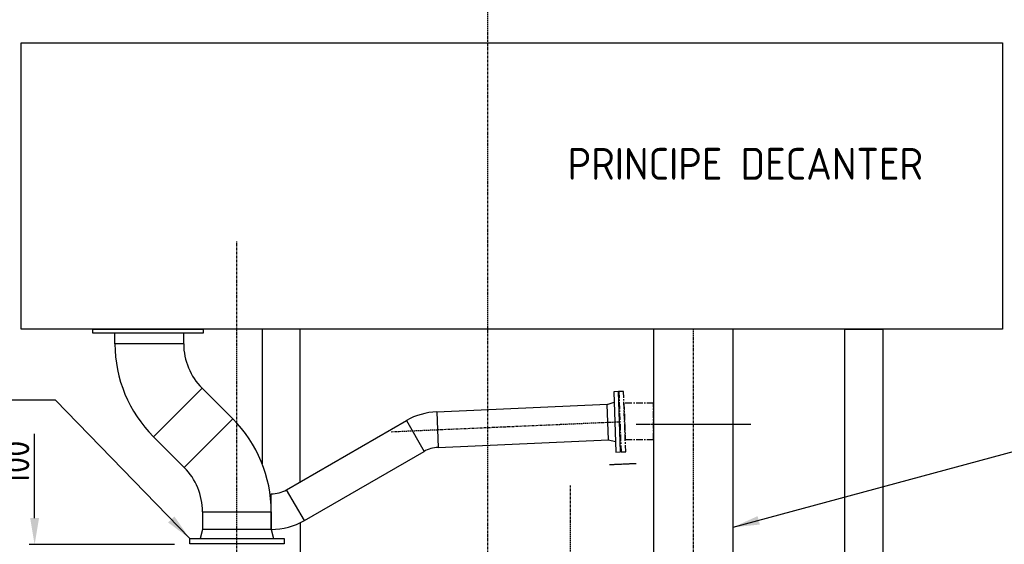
# Model space of a CAD drawing. Header units: metres. Extents: x -82085 to 58758, y -66901 to 95305.
# Tile 128 of 135: x 49633 to 54276, y 26762 to 29237. Entities that reach past the tile are written whole.
import ezdxf
from ezdxf.enums import TextEntityAlignment as Align

# ---------------------------------------------------------------- set-up
doc = ezdxf.new("R2010")
doc.units = ezdxf.units.M
doc.header["$MEASUREMENT"] = 0
doc.header["$PDSIZE"] = -1
for name, pattern in [('CENTER', [50.8, 31.75, -6.35, 6.35, -6.35]), ('CENTER-LN', [19, 10, -3, 3, -3]), ('HIDDEN2', [4.7625, 3.175, -1.5875])]:
    doc.linetypes.add(name, pattern=pattern)
doc.layers.get('0').update_dxf_attribs({"linetype": 'CONTINUOUS'})
doc.layers.get('DEFPOINTS').update_dxf_attribs({"linetype": 'CONTINUOUS'})
for name, color, linetype in [('1', 1, 'CENTER'), ('3', 3, 'CONTINUOUS'), ('CL', 1, 'CENTER-LN'), ('CONST', 7, 'CONTINUOUS'), ('DIM', 10, 'CONTINUOUS'), ('GEBOUW', 7, 'CONTINUOUS'), ('TEXT2', 7, 'CONTINUOUS')]:
    doc.layers.add(name, color=color, linetype=linetype)
doc.styles.add('ROMANS', font='iso.shx')
doc.styles.get("Standard").update_dxf_attribs({"font": 'iso.shx'})
doc.dimstyles.get("Standard").update_dxf_attribs({"dimtxt": 0.18, "dimasz": 0.18, "dimexe": 0.18, "dimexo": 0.0625, "dimgap": 0.09, "dimtad": 0, "dimtih": 1, "dimtoh": 1, "dimdec": 4, "dimzin": 0, "dimdsep": 46, "dimtxsty": 'Standard', "dimcen": 0.09, "dimadec": 0, "dimazin": 0, "dimtfac": 1, "dimtdec": 4, "dimtofl": 0, "dimtmove": 0, "dimatfit": 3, "dimfxl": 1, "dimtolj": 1, "dimtzin": 0, "dimarcsym": 0})

# ---------------------------------------------------------------- blocks, each defined once
blk = doc.blocks.new('*D50')
at = {"layer": 'DEFPOINTS', "color": 0, "transparency": 16777216}
for p in [(50437.2, 26760.7), (49703.2, 26660.7), (50495.2, 26660.7)]:
    blk.add_point(p, dxfattribs=at)
at = {"layer": 'DIM', "color": 0, "lineweight": -2, "transparency": 16777216}
for p, q in [((49703.2, 26885.7), (49703.2, 27282.8)), ((50362.2, 26760.7), (49678.2, 26760.7)), ((50420.2, 26660.7), (49678.2, 26660.7)), ((49703.2, 26535.7), (49703.2, 26410.7))]:
    blk.add_line(p, q, dxfattribs=at)
at = {"layer": 'DIM', "color": 0, "transparency": 16777216}
for points in [[(49682.4, 26885.7), (49724, 26885.7), (49703.2, 26760.7)], [(49682.4, 26535.7), (49724, 26535.7), (49703.2, 26660.7)]]:
    blk.add_solid(points, dxfattribs=at)
at = {"layer": 'DIM', "color": 0, "transparency": 16777216, "insert": (49615.7, 27146.7), "char_height": 125, "attachment_point": 5, "rotation": 90}
blk.add_mtext('\\A1;100', dxfattribs=at)
blk = doc.blocks.new('*U254')
for p, q in [((-248.4, 208.6), (-19.3, 437.7)), ((-162, 0), (162, 0))]:
    blk.add_line(p, q)
for radius, start, end in [(619, 0, 45), (295, 360, 405)]:
    blk.add_arc((-457, 0), radius, start, end)
blk = doc.blocks.new('*U255')
for p, q in [((-248.4, 208.6), (-19.3, 437.7)), ((-162, 0), (162, 0))]:
    blk.add_line(p, q)
for radius, start, end in [(619, 0, 45), (295, 360, 405)]:
    blk.add_arc((-457, 0), radius, start, end)
blk = doc.blocks.new('FL150')
for p, q in [((22, 142.5), (0, 142.5)), ((0, 142.5), (0, -142.5)), ((22, -142.5), (22, 142.5)), ((55, 84), (22, 92.8)), ((55, 84), (55, -84)), ((55, -84), (22, -92.8)), ((0, -142.5), (22, -142.5))]:
    blk.add_line(p, q)
blk = doc.blocks.new('*U276')
blk.add_blockref('FL150', (0, 0))
blk = doc.blocks.new('FL300')
for p, q in [((0, -222.5), (0, 222.5)), ((0, 222.5), (26, 222.5)), ((26, 222.5), (26, -222.5)), ((68, 162), (26, 173.3)), ((68, -162), (68, 162)), ((68, -162), (26, -173.3)), ((26, -222.5), (0, -222.5))]:
    blk.add_line(p, q)
blk = doc.blocks.new('*U277')
blk.add_blockref('FL300', (0, 0))
blk = doc.blocks.new('*U278')
for p, q in [((42.1, 156.3), (-103.4, 72.3)), ((84, 0), (-84, 0))]:
    blk.add_line(p, q)
for radius, start, end in [(312.5, 360, 390), (144.5, 0, 30)]:
    blk.add_arc((-228.5, 0), radius, start, end)
blk = doc.blocks.new('*U279')
for p, q in [((48.7, 144.3), (-100.3, 66.7)), ((84, 0), (-84, 0))]:
    blk.add_line(p, q)
for radius, start, end in [(312.5, 360, 387.5), (144.5, 0, 27.5)]:
    blk.add_arc((-228.5, 0), radius, start, end)

msp = doc.modelspace()

# ---------------------------------------------------------------- linework, layer by layer
at = {"layer": '1'}
for points in [[(52468.61481, 27198.10756), (52490.60141, 27198.87535), (52480.65505, 27483.70174), (52458.66845, 27482.93395)], [(52488.70212, 27257.14456), (52621.95255, 27257.08709), (52621.95255, 27428.78042), (52482.5711, 27428.83334)]]:
    msp.add_lwpolyline(points, close=True, dxfattribs=at)
at = {"layer": '3'}
for p, q in [((50082.27559, 27707.65403), (50082.27559, 27757.65403)), ((50406.27559, 27707.65403), (50406.27559, 27757.65403)), ((50637.85985, 27353.87677), (50492.67909, 27499.05753)), ((51599.8579, 27386.90128), (52403.72805, 27422.96)), ((50891.41075, 27019.537), (51456.87936, 27346.58583)), ((50408.75725, 27124.77417), (50263.57649, 27269.95493)), ((51605.71159, 27219.00329), (52409.59116, 27255.06234)), ((50975.41075, 26874.04473), (51539.59831, 27200.36143)), ((50495.16075, 26916.17767), (50495.16075, 26831.65403)), ((50819.16075, 26916.17767), (50819.16075, 26831.65403))]:
    msp.add_line(p, q, dxfattribs=at)
msp.add_lwpolyline([(49977.7733, 27777.65403), (50498.4733, 27777.65403), (50498.4733, 27757.65403), (49977.7733, 27757.65403)], close=True, dxfattribs=at)
at = {"layer": 'CL'}
for p, q in [((50657.16075, 25985.65403), (50657.16075, 28190.65403)), ((52810.16075, 24198.26648), (52810.16075, 27777.65403)), ((51385.14285, 27293.44995), (52461.64285, 27340.45096))]:
    msp.add_line(p, q, dxfattribs=at)
at = {"layer": 'CL', "linetype": 'HIDDEN2'}
for p, q in [((52540.16075, 27328.65403), (53080.16075, 27328.65403)), ((52413.85925, 27138.50713), (52540.16075, 27144.02158))]:
    msp.add_line(p, q, dxfattribs=at)
at = {"layer": 'CONST', "color": 6}
msp.add_line((50956.27547, 26863.86492), (50956.27547, 26675.65403), dxfattribs=at)
for points in [[(49639.92439, 27777.65403), (49639.92439, 29127.65403), (54268.20932, 29127.65403), (54268.20932, 27777.65403)], [(52621.07116, 26700.65373), (52997.07116, 26700.65373), (52998.16075, 27777.65403), (52622.16075, 27777.65403)], [(53523.5733, 27777.65403), (53703.5733, 27777.65403), (53703.5733, 26675.65403), (53523.5733, 26675.65403)]]:
    msp.add_lwpolyline(points, close=True, dxfattribs=at)
msp.add_lwpolyline([(50956.27547, 27057.05267), (50956.27547, 27777.65403), (50776.27547, 27777.65403), (50776.27547, 27142.56854)], dxfattribs=at)
at = {"layer": 'TEXT2', "color": 1, "linetype": 'CENTER-LN'}
for p, q in [((51840.16075, 22920.24276), (51840.16075, 32855.98935)), ((52230.16075, 26005.65403), (52230.16075, 27039.62811))]:
    msp.add_line(p, q, dxfattribs=at)

# ---------------------------------------------------------------- block references
at = {"layer": '3'}
for name, p, rotation in [('*U255', (50244.27559, 27707.65403), 180), ('*U276', (52461.64285, 27340.45096), 182.0000000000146), ('*U279', (51602.78474, 27302.95229), 91.9967833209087), ('*U278', (50819.16075, 26916.17767), 270), ('*U277', (50657.16075, 26763.65403), 89.99999999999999)]:
    msp.add_blockref(name, p, dxfattribs=dict(at, rotation=rotation))
msp.add_blockref('*U254', (50657.16075, 26916.17767), dxfattribs=at)

# ---------------------------------------------------------------- texts
at = {"layer": 'GEBOUW', "style": 'ROMANS'}
msp.add_text('PRINCIPE DECANTER', height=150, dxfattribs=at).set_placement((53054.78904, 28557.2489), align=Align.MIDDLE)

# ---------------------------------------------------------------- dimensions: what is measured, and where the dimension line sits
at = {"layer": 'DIM'}
dim = msp.add_linear_dim(base=(49703.19376, 26660.65403), p1=(50437.16075, 26760.65403), p2=(50495.21075, 26660.65403), angle=90, dimstyle='Standard', override={"dimtxt": 125, "dimasz": 125, "dimexe": 25, "dimexo": 75, "dimgap": 25, "dimtad": 1, "dimtih": 0, "dimtoh": 0, "dimdec": 0, "dimzin": 3, "dimcen": 0, "dimtfac": 0.008, "dimtdec": 0, "dimtzin": 3}, dxfattribs=at)
dim.commit()
dim.dimension.update_dxf_attribs({"geometry": '*D50', "text_midpoint": (49703.19376, 27146.7378), "dimtype": 160})

# ---------------------------------------------------------------- leaders
at = {"layer": 'TEXT2', "color": 1, "linetype": 'Continuous'}
for points in [[(50434.66075, 26789.65403), (49801.82742, 27442.70718), (48450.83914, 27442.70718)], [(52997.21468, 26842.51441), (54486.99562, 27246.06921), (57628.66229, 27246.06921)]]:
    msp.add_leader(points, dimstyle='Standard', override={"dimtxt": 125, "dimasz": 125, "dimexe": 25, "dimexo": 75, "dimgap": 0, "dimtad": 1, "dimtih": 0, "dimtoh": 0, "dimdec": 0, "dimzin": 3, "dimcen": 0, "dimtfac": 0.008, "dimtdec": 0, "dimtmove": 2, "dimtzin": 3}, dxfattribs=at)

doc.saveas('drawing.dxf')
